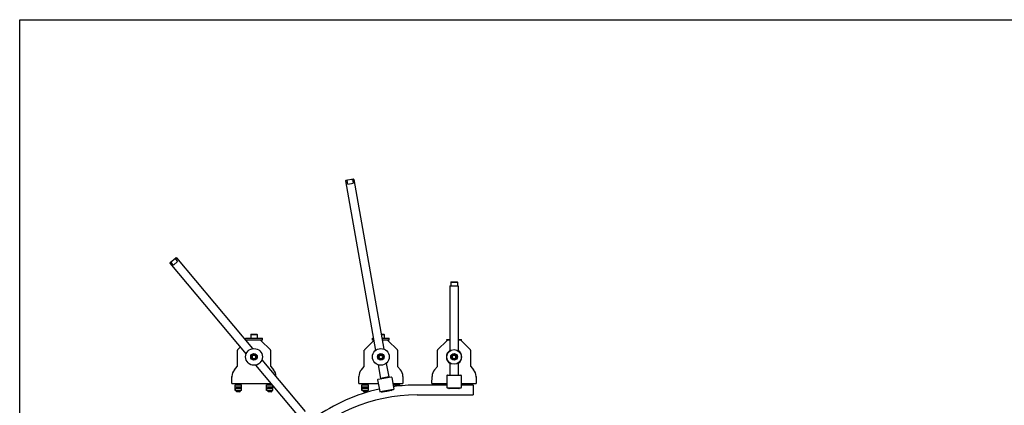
# Model space of a CAD drawing. Header units: inches. Extents: x 0 to 88, y 0 to 68.
# Tile 3 of 4: x 0 to 58.7, y 45 to 68. Entities that reach past the tile are written whole.
import ezdxf

# ---------------------------------------------------------------- set-up
doc = ezdxf.new("R2010")
doc.units = ezdxf.units.IN
doc.header["$LTSCALE"] = 4.84
doc.header["$MEASUREMENT"] = 0
doc.layers.get('0').update_dxf_attribs({"linetype": 'CONTINUOUS'})
for name, color, linetype in [('206380_BL2', 7, 'CONTINUOUS'), ('206380_BL27', 7, 'CONTINUOUS'), ('206380_BL31', 7, 'CONTINUOUS'), ('206381_206381_BL69', 7, 'CONTINUOUS'), ('206383_206383_BL42', 7, 'CONTINUOUS'), ('206383_206383_BL43', 7, 'CONTINUOUS'), ('206386_BL67', 7, 'CONTINUOUS'), ('206397_206397_BL38', 7, 'CONTINUOUS'), ('206397_206397_BL39', 7, 'CONTINUOUS'), ('206685_BL10', 7, 'CONTINUOUS'), ('206685_BL26', 7, 'CONTINUOUS'), ('206685_BL28', 7, 'CONTINUOUS'), ('206685_BL29', 7, 'CONTINUOUS'), ('206685_BL57', 7, 'CONTINUOUS'), ('206685_BL61', 7, 'CONTINUOUS'), ('207138_WW_8_BL14', 7, 'CONTINUOUS'), ('234013M_BL44', 7, 'CONTINUOUS'), ('234013M_BL53', 7, 'CONTINUOUS'), ('807_2859_91760A321_BL4', 7, 'CONTINUOUS'), ('807_2859_91760A321_BL55', 7, 'CONTINUOUS'), ('807_2859_91760A321_BL58', 7, 'CONTINUOUS'), ('807_2859_91760A321_BL60', 7, 'CONTINUOUS'), ('807_2859_91760A321_BL65', 7, 'CONTINUOUS'), ('807_2859_91760A321_BL66', 7, 'CONTINUOUS'), ('911_709_91090A107_BL47', 7, 'CONTINUOUS'), ('911_709_91090A107_BL63', 7, 'CONTINUOUS'), ('911_710_911_710_BL17', 7, 'CONTINUOUS'), ('911_710_911_710_BL45', 7, 'CONTINUOUS'), ('911_710_911_710_BL56', 7, 'CONTINUOUS'), ('911_710_911_710_BL62', 7, 'CONTINUOUS'), ('9206XXM_920614M_BL11', 7, 'CONTINUOUS'), ('9206XXM_920614M_BL35', 7, 'CONTINUOUS'), ('9206XXM_920614M_BL48', 7, 'CONTINUOUS'), ('9206XXM_920614M_BL54', 7, 'CONTINUOUS'), ('9206XXM_920614M_BL64', 7, 'CONTINUOUS'), ('9206XXM_9206150M_BL59', 7, 'CONTINUOUS')]:
    doc.layers.add(name, color=color, linetype=linetype)

# ---------------------------------------------------------------- blocks, each defined once
blk = doc.blocks.new('206380_BL2', base_point=(39.561, 31.383))
at = {"layer": '206380_BL2', "color": 7, "linetype": 'CONTINUOUS'}
for p, q in [((13.497, 48.863), (13.54, 48.906)), ((13.563, 48.914), (13.558, 48.914)), ((14.356, 48.914), (14.351, 48.914)), ((14.374, 48.906), (14.938, 48.342)), ((12.969, 47.376), (12.969, 48.324)), ((12.976, 48.342), (13.142, 48.508)), ((14.945, 48.324), (14.945, 47.376)), ((12.793, 47.16), (12.963, 47.36)), ((12.812, 47.144), (12.793, 47.16)), ((14.951, 47.36), (15.121, 47.16)), ((15.121, 47.16), (15.101, 47.144)), ((12.642, 46.347), (12.646, 46.761)), ((12.642, 46.347), (14.955, 46.347)), ((12.646, 46.761), (12.671, 46.761)), ((15.26, 46.762), (15.268, 46.761)), ((15.268, 46.761), (15.268, 46.751))]:
    blk.add_line(p, q, dxfattribs=at)
for centre, radius, start, end in [((13.558, 48.889), 0.025, 90, 135), ((14.356, 48.889), 0.025, 45, 90), ((12.994, 48.324), 0.025, 135, 180), ((14.92, 48.324), 0.025, 0, 45), ((13.271, 46.756), 0.625, 139.78266, 179.5), ((12.944, 47.376), 0.025, 319.78266, 360), ((14.97, 47.376), 0.025, 180, 220.21734), ((14.643, 46.756), 0.625, 0.5, 40.21734)]:
    blk.add_arc(centre, radius, start, end, dxfattribs=at)
blk = doc.blocks.new('807_2859_91760A321_BL4', base_point=(39.136, 30.228))
at = {"layer": '807_2859_91760A321_BL4', "color": 7, "linetype": 'CONTINUOUS'}
for p, q in [((26.695, 46.346), (26.695, 46.268)), ((26.931, 46.346), (26.931, 46.268))]:
    blk.add_line(p, q, dxfattribs=at)
blk = doc.blocks.new('206685_BL10', base_point=(13.019, 30.055))
at = {"layer": '206685_BL10', "color": 7, "linetype": 'CONTINUOUS'}
for p, q in [((12.827, 45.934), (12.827, 46.269)), ((12.827, 46.269), (13.212, 46.269)), ((12.827, 46.151), (13.212, 46.151)), ((13.212, 45.934), (12.827, 45.934)), ((13.153, 46.052), (12.886, 46.052)), ((13.212, 45.934), (13.212, 46.269))]:
    blk.add_line(p, q, dxfattribs=at)
for centre, start_param, end_param in [((12.886, 45.993), 0, 1.570796), ((13.153, 45.993), -1.570796, 0)]:
    blk.add_ellipse(centre, major_axis=(0, 0.0591), ratio=1, start_param=start_param, end_param=end_param, dxfattribs=at)
blk = doc.blocks.new('9206XXM_920614M_BL11', base_point=(13.957, 32.99))
at = {"layer": '9206XXM_920614M_BL11', "color": 7, "linetype": 'CONTINUOUS'}
for p, q in [((13.845, 47.942), (13.915, 48.031)), ((13.886, 47.837), (13.845, 47.942)), ((13.999, 47.82), (13.886, 47.837)), ((13.915, 48.031), (14.028, 48.014)), ((14.069, 47.909), (13.999, 47.82)), ((14.028, 48.014), (14.069, 47.909))]:
    blk.add_line(p, q, dxfattribs=at)
for radius in [0.197, 0.177, 0.114]:
    blk.add_circle((13.957, 47.925), radius, dxfattribs=at)
blk = doc.blocks.new('207138_WW_8_BL14', base_point=(40.468, 31.268))
at = {"layer": '207138_WW_8_BL14', "color": 7, "linetype": 'CONTINUOUS'}
for p, q in [((25.448, 46.25), (23.676, 46.25)), ((27.006, 46.25), (26.303, 46.25)), ((27.006, 46.25), (27.006, 45.659)), ((23.676, 45.659), (27.006, 45.659))]:
    blk.add_line(p, q, dxfattribs=at)
for radius, start, end in [(10.51, 102.38764, 125.55657), (10.51, 90, 97.72268), (9.92, 90, 180)]:
    blk.add_arc((23.676, 35.74), radius, start, end, dxfattribs=at)
blk = doc.blocks.new('911_710_911_710_BL17', base_point=(41.201, 33.076))
at = {"layer": '911_710_911_710_BL17', "color": 7, "linetype": 'CONTINUOUS'}
blk.add_circle((13.957, 47.925), 0.5, dxfattribs=at)
blk = doc.blocks.new('206685_BL26', base_point=(45.025, 30.055))
at = {"layer": '206685_BL26', "color": 7, "linetype": 'CONTINUOUS'}
for p, q in [((22.262, 46.269), (22.648, 46.269)), ((22.262, 46.269), (22.262, 46.165)), ((22.648, 46.196), (22.648, 46.269))]:
    blk.add_line(p, q, dxfattribs=at)
blk = doc.blocks.new('206380_BL27', base_point=(45.318, 31.383))
at = {"layer": '206380_BL27', "color": 7, "linetype": 'CONTINUOUS'}
for p, q in [((20.536, 48.343), (21.092, 48.898)), ((21.916, 48.914), (21.911, 48.914)), ((21.934, 48.907), (22.498, 48.343)), ((20.529, 47.377), (20.529, 48.325)), ((22.505, 48.325), (22.505, 47.377)), ((20.354, 47.16), (20.523, 47.361)), ((20.373, 47.144), (20.354, 47.16)), ((22.511, 47.361), (22.681, 47.16)), ((22.681, 47.16), (22.662, 47.144)), ((20.202, 46.347), (20.206, 46.762)), ((20.202, 46.347), (21.362, 46.347)), ((20.206, 46.762), (20.231, 46.762)), ((22.23, 46.347), (22.832, 46.347)), ((22.804, 46.762), (22.829, 46.762)), ((22.829, 46.762), (22.832, 46.347))]:
    blk.add_line(p, q, dxfattribs=at)
for centre, radius, start, end in [((21.916, 48.889), 0.025, 45, 90), ((20.554, 48.325), 0.025, 135, 180), ((22.48, 48.325), 0.025, 0, 45), ((20.831, 46.757), 0.625, 139.78266, 179.5), ((20.504, 47.377), 0.025, 319.78266, 360), ((22.53, 47.377), 0.025, 180, 220.21734), ((22.204, 46.757), 0.625, 0.5, 40.21734)]:
    blk.add_arc(centre, radius, start, end, dxfattribs=at)
blk = doc.blocks.new('206685_BL28', base_point=(47.204, 30.094))
at = {"layer": '206685_BL28', "color": 7, "linetype": 'CONTINUOUS'}
for p, q in [((26.62, 46.268), (27.006, 46.268)), ((26.62, 46.268), (26.62, 46.25)), ((27.006, 46.25), (27.006, 46.268))]:
    blk.add_line(p, q, dxfattribs=at)
blk = doc.blocks.new('206685_BL29', base_point=(36.171, 30.094))
at = {"layer": '206685_BL29', "color": 7, "linetype": 'CONTINUOUS'}
for p, q in [((24.745, 46.268), (25.131, 46.268)), ((24.745, 46.268), (24.745, 46.25)), ((25.131, 46.25), (25.131, 46.268))]:
    blk.add_line(p, q, dxfattribs=at)
blk = doc.blocks.new('206380_BL31', base_point=(47.496, 31.422))
at = {"layer": '206380_BL31', "color": 7, "linetype": 'CONTINUOUS'}
for p, q in [((24.894, 48.342), (25.459, 48.906)), ((25.564, 48.913), (25.476, 48.913)), ((26.274, 48.913), (26.186, 48.913)), ((26.292, 48.906), (26.856, 48.342)), ((24.887, 47.376), (24.887, 48.324)), ((26.863, 48.324), (26.863, 47.376)), ((24.711, 47.159), (24.881, 47.36)), ((24.731, 47.143), (24.711, 47.159)), ((26.869, 47.36), (27.039, 47.159)), ((27.039, 47.159), (27.02, 47.143)), ((24.56, 46.346), (24.564, 46.761)), ((24.56, 46.346), (25.448, 46.346)), ((24.564, 46.761), (24.589, 46.761)), ((26.303, 46.346), (27.19, 46.346)), ((27.162, 46.761), (27.187, 46.761)), ((27.187, 46.761), (27.19, 46.346))]:
    blk.add_line(p, q, dxfattribs=at)
for centre, radius, start, end in [((25.476, 48.888), 0.025, 90, 135), ((26.274, 48.888), 0.025, 45, 90), ((24.912, 48.324), 0.025, 135, 180), ((25.875, 47.925), 0.454, 123.4848, 236.51339), ((25.875, 47.925), 0.454, 303.4848, 56.51339), ((26.838, 48.324), 0.025, 0, 45), ((25.189, 46.756), 0.625, 139.78266, 179.5), ((24.862, 47.376), 0.025, 319.78266, 360), ((26.888, 47.376), 0.025, 180, 220.21734), ((26.562, 46.756), 0.625, 0.5, 40.21734)]:
    blk.add_arc(centre, radius, start, end, dxfattribs=at)
blk = doc.blocks.new('9206XXM_920614M_BL35', base_point=(45.481, 32.99))
at = {"layer": '9206XXM_920614M_BL35', "color": 7, "linetype": 'CONTINUOUS'}
for p, q in [((21.412, 47.884), (21.428, 47.997)), ((21.5, 47.814), (21.412, 47.884)), ((21.428, 47.997), (21.534, 48.038)), ((21.606, 47.855), (21.5, 47.814)), ((21.534, 48.038), (21.623, 47.968)), ((21.623, 47.968), (21.606, 47.855))]:
    blk.add_line(p, q, dxfattribs=at)
for radius in [0.197, 0.177, 0.114]:
    blk.add_circle((21.517, 47.926), radius, dxfattribs=at)
blk = doc.blocks.new('206397_206397_BL38', base_point=(46.648, 31.199))
at = {"layer": '206397_206397_BL38', "color": 7, "linetype": 'CONTINUOUS'}
for p, q in [((25.875, 46.037), (25.592, 46.042)), ((25.875, 46.075), (25.875, 46.037)), ((26.159, 46.042), (25.875, 46.037))]:
    blk.add_line(p, q, dxfattribs=at)
for centre, start, end in [((25.593, 46.092), 199.81633, 269), ((26.158, 46.092), 271, 340.18367)]:
    blk.add_arc(centre, 0.05, start, end, dxfattribs=at)
blk = doc.blocks.new('206397_206397_BL39', base_point=(44.55, 31.118))
at = {"layer": '206397_206397_BL39', "color": 7, "linetype": 'CONTINUOUS'}
for p, q in [((21.88, 45.872), (21.6, 45.827)), ((21.873, 45.909), (21.88, 45.872)), ((22.158, 45.926), (21.88, 45.872))]:
    blk.add_line(p, q, dxfattribs=at)
for centre, start, end in [((21.592, 45.877), 209.81633, 279), ((22.148, 45.975), 281, 350.18367)]:
    blk.add_arc(centre, 0.05, start, end, dxfattribs=at)
blk = doc.blocks.new('206383_206383_BL42', base_point=(44.787, 31.449))
at = {"layer": '206383_206383_BL42', "color": 7, "linetype": 'CONTINUOUS'}
for p, q in [((21.324, 46.559), (21.447, 45.865)), ((21.349, 46.594), (22.132, 46.732)), ((22.166, 46.707), (22.289, 46.013)), ((22.264, 45.978), (21.481, 45.84))]:
    blk.add_line(p, q, dxfattribs=at)
for centre, start, end in [((21.354, 46.564), 100, 190), ((22.137, 46.702), 10, 100), ((21.476, 45.87), 190, 280), ((22.259, 46.008), 280, 10)]:
    blk.add_arc(centre, 0.03, start, end, dxfattribs=at)
blk = doc.blocks.new('206383_206383_BL43', base_point=(46.903, 31.543))
at = {"layer": '206383_206383_BL43', "color": 7, "linetype": 'CONTINUOUS'}
for p, q in [((25.448, 46.81), (25.448, 46.105)), ((25.478, 46.84), (26.273, 46.84)), ((26.303, 46.81), (26.303, 46.105)), ((26.273, 46.075), (25.478, 46.075))]:
    blk.add_line(p, q, dxfattribs=at)
for centre, start, end in [((25.478, 46.81), 90, 180), ((26.273, 46.81), 0, 90), ((25.478, 46.105), 180, 270), ((26.273, 46.105), 270, 360)]:
    blk.add_arc(centre, 0.03, start, end, dxfattribs=at)
blk = doc.blocks.new('234013M_BL44', base_point=(12.981, 35.151))
at = {"layer": '234013M_BL44', "color": 7, "linetype": 'CONTINUOUS'}
for p, q in [((8.953, 53.5), (9.02, 53.556)), ((8.957, 53.544), (8.953, 53.5)), ((8.953, 53.5), (13.487, 48.096)), ((8.957, 53.544), (9.292, 53.825)), ((9.161, 53.389), (9.02, 53.556)), ((9.161, 53.389), (9.41, 53.598)), ((9.269, 53.765), (9.336, 53.821)), ((9.269, 53.765), (9.41, 53.598)), ((9.336, 53.821), (9.292, 53.825)), ((9.336, 53.821), (13.87, 48.418)), ((14.427, 47.755), (17.009, 44.677)), ((14.044, 47.433), (16.626, 44.355))]:
    blk.add_line(p, q, dxfattribs=at)
for points in [[(9.02, 53.556), (9.026, 53.576), (9.033, 53.596), (9.041, 53.615)], [(9.207, 53.754), (9.228, 53.759), (9.248, 53.763), (9.269, 53.765)]]:
    blk.add_open_spline(points, degree=3, dxfattribs=at)
blk = doc.blocks.new('911_710_911_710_BL45', base_point=(45.481, 33.077))
at = {"layer": '911_710_911_710_BL45', "color": 7, "linetype": 'CONTINUOUS'}
blk.add_circle((21.517, 47.926), 0.5, dxfattribs=at)
blk = doc.blocks.new('911_709_91090A107_BL47', base_point=(47.66, 33.084))
at = {"layer": '911_709_91090A107_BL47', "color": 7, "linetype": 'CONTINUOUS'}
blk.add_circle((25.875, 47.925), 0.438, dxfattribs=at)
blk = doc.blocks.new('9206XXM_920614M_BL48', base_point=(47.66, 32.99))
at = {"layer": '9206XXM_920614M_BL48', "color": 7, "linetype": 'CONTINUOUS'}
for p, q in [((25.764, 47.902), (25.8, 48.01)), ((25.839, 47.817), (25.764, 47.902)), ((25.8, 48.01), (25.911, 48.033)), ((25.95, 47.84), (25.839, 47.817)), ((25.911, 48.033), (25.987, 47.948)), ((25.987, 47.948), (25.95, 47.84))]:
    blk.add_line(p, q, dxfattribs=at)
for radius in [0.197, 0.177, 0.114]:
    blk.add_circle((25.875, 47.925), radius, dxfattribs=at)
blk = doc.blocks.new('234013M_BL53', base_point=(49.727, 37.498))
at = {"layer": '234013M_BL53', "color": 7, "linetype": 'CONTINUOUS'}
for p, q in [((19.441, 58.442), (19.416, 58.406)), ((19.416, 58.406), (19.502, 58.421)), ((19.416, 58.406), (21.196, 48.309)), ((19.441, 58.442), (19.872, 58.518)), ((19.54, 58.206), (19.502, 58.421)), ((19.54, 58.206), (19.86, 58.262)), ((19.822, 58.478), (19.908, 58.493)), ((19.822, 58.478), (19.86, 58.262)), ((19.872, 58.518), (19.908, 58.493)), ((19.908, 58.493), (21.688, 48.396)), ((21.839, 47.543), (21.981, 46.737)), ((21.346, 47.457), (21.488, 46.65)), ((21.981, 46.737), (21.488, 46.65)), ((21.488, 46.65), (21.525, 46.625)), ((21.981, 46.737), (21.955, 46.701))]:
    blk.add_line(p, q, dxfattribs=at)
for points in [[(19.502, 58.421), (19.517, 58.435), (19.533, 58.449), (19.55, 58.461)], [(19.763, 58.499), (19.783, 58.493), (19.803, 58.486), (19.822, 58.478)]]:
    blk.add_open_spline(points, degree=3, dxfattribs=at)
blk = doc.blocks.new('9206XXM_920614M_BL54', base_point=(13.957, 49.162))
at = {"layer": '9206XXM_920614M_BL54', "color": 7, "linetype": 'CONTINUOUS'}
for p, q in [((13.78, 49.28), (13.76, 49.26)), ((13.78, 49.28), (14.134, 49.28)), ((14.134, 49.28), (14.154, 49.26)), ((13.76, 49.26), (13.76, 49.044)), ((13.76, 49.26), (14.154, 49.26)), ((14.154, 49.26), (14.154, 49.044))]:
    blk.add_line(p, q, dxfattribs=at)
blk = doc.blocks.new('807_2859_91760A321_BL55', base_point=(13.019, 30.233))
at = {"layer": '807_2859_91760A321_BL55', "color": 7, "linetype": 'CONTINUOUS'}
for p, q in [((12.901, 46.347), (12.901, 46.269)), ((13.138, 46.347), (13.138, 46.269)), ((12.901, 45.934), (12.901, 45.867)), ((12.937, 45.842), (12.901, 45.867)), ((13.138, 45.867), (12.901, 45.867)), ((13.102, 45.842), (12.937, 45.842)), ((13.102, 45.842), (13.138, 45.867)), ((13.138, 45.934), (13.138, 45.867))]:
    blk.add_line(p, q, dxfattribs=at)
blk = doc.blocks.new('911_710_911_710_BL56', base_point=(41.945, 31.395))
at = {"layer": '911_710_911_710_BL56', "color": 7, "linetype": 'CONTINUOUS'}
for p, q in [((13.457, 48.914), (13.457, 49.044)), ((13.457, 49.044), (14.457, 49.044)), ((13.558, 48.914), (13.457, 48.914)), ((14.351, 48.914), (13.563, 48.914)), ((14.457, 48.914), (14.356, 48.914)), ((14.457, 48.914), (14.457, 49.044))]:
    blk.add_line(p, q, dxfattribs=at)
blk = doc.blocks.new('206685_BL57', base_point=(41.137, 30.055))
at = {"layer": '206685_BL57', "color": 7, "linetype": 'CONTINUOUS'}
for p, q in [((14.702, 45.934), (14.702, 46.269)), ((14.702, 46.269), (15.021, 46.269)), ((14.702, 46.151), (15.087, 46.151)), ((15.087, 45.934), (14.702, 45.934)), ((15.028, 46.052), (14.761, 46.052)), ((15.087, 45.934), (15.087, 46.189))]:
    blk.add_line(p, q, dxfattribs=at)
for centre, start_param, end_param in [((14.761, 45.993), 0, 1.570796), ((15.028, 45.993), -1.570796, 0)]:
    blk.add_ellipse(centre, major_axis=(0, 0.0591), ratio=1, start_param=start_param, end_param=end_param, dxfattribs=at)
blk = doc.blocks.new('807_2859_91760A321_BL58', base_point=(41.081, 30.228))
at = {"layer": '807_2859_91760A321_BL58', "color": 7, "linetype": 'CONTINUOUS'}
for p, q in [((14.776, 46.347), (14.776, 46.269)), ((14.776, 45.934), (14.776, 45.867)), ((14.812, 45.842), (14.776, 45.867)), ((15.013, 45.867), (14.776, 45.867)), ((14.977, 45.842), (14.812, 45.842)), ((14.977, 45.842), (15.013, 45.867)), ((15.013, 46.279), (15.013, 46.269)), ((15.013, 45.934), (15.013, 45.867))]:
    blk.add_line(p, q, dxfattribs=at)
blk = doc.blocks.new('9206XXM_9206150M_BL59', base_point=(49.792, 34.498))
at = {"layer": '9206XXM_9206150M_BL59', "color": 7, "linetype": 'CONTINUOUS'}
for p, q in [((25.698, 52.386), (25.678, 52.367)), ((25.678, 52.367), (26.072, 52.367)), ((25.678, 52.367), (25.678, 52.15)), ((25.698, 52.386), (26.052, 52.386)), ((26.052, 52.386), (26.072, 52.367)), ((26.072, 52.367), (26.072, 52.15))]:
    blk.add_line(p, q, dxfattribs=at)
blk = doc.blocks.new('807_2859_91760A321_BL60', base_point=(20.58, 46.095))
at = {"layer": '807_2859_91760A321_BL60', "color": 7, "linetype": 'CONTINUOUS'}
for p, q in [((20.462, 46.347), (20.462, 46.269)), ((20.698, 46.347), (20.698, 46.269)), ((20.462, 45.935), (20.462, 45.867)), ((20.698, 45.867), (20.462, 45.867)), ((20.497, 45.842), (20.462, 45.867)), ((20.662, 45.842), (20.497, 45.842)), ((20.662, 45.842), (20.698, 45.867)), ((20.698, 45.935), (20.698, 45.867))]:
    blk.add_line(p, q, dxfattribs=at)
blk = doc.blocks.new('206685_BL61', base_point=(20.58, 46.102))
at = {"layer": '206685_BL61', "color": 7, "linetype": 'CONTINUOUS'}
for p, q in [((20.387, 46.269), (20.773, 46.269)), ((20.387, 45.935), (20.387, 46.269)), ((20.387, 46.151), (20.773, 46.151)), ((20.773, 45.935), (20.387, 45.935)), ((20.714, 46.053), (20.446, 46.053)), ((20.773, 45.935), (20.773, 46.269))]:
    blk.add_line(p, q, dxfattribs=at)
for centre, start_param, end_param in [((20.446, 45.994), 1.570796, 3.141593), ((20.714, 45.994), 0, 1.570796)]:
    blk.add_ellipse(centre, major_axis=(0.0591, 0), ratio=1, start_param=start_param, end_param=end_param, dxfattribs=at)
blk = doc.blocks.new('911_710_911_710_BL62', base_point=(45.79, 31.396))
at = {"layer": '911_710_911_710_BL62', "color": 7, "linetype": 'CONTINUOUS'}
for p, q in [((21.017, 48.914), (21.017, 49.044)), ((21.017, 49.044), (21.066, 49.044)), ((21.089, 48.914), (21.017, 48.914)), ((21.574, 49.044), (22.017, 49.044)), ((21.911, 48.914), (21.597, 48.914)), ((22.017, 48.914), (21.916, 48.914)), ((22.017, 48.914), (22.017, 49.044))]:
    blk.add_line(p, q, dxfattribs=at)
blk = doc.blocks.new('911_709_91090A107_BL63', base_point=(47.961, 31.426))
at = {"layer": '911_709_91090A107_BL63', "color": 7, "linetype": 'CONTINUOUS'}
for p, q in [((25.438, 48.964), (25.625, 48.964)), ((25.438, 48.913), (25.438, 48.964)), ((25.476, 48.913), (25.438, 48.913)), ((25.625, 48.913), (25.564, 48.913)), ((26.125, 48.964), (26.313, 48.964)), ((26.186, 48.913), (26.125, 48.913)), ((26.313, 48.913), (26.274, 48.913)), ((26.313, 48.913), (26.313, 48.964))]:
    blk.add_line(p, q, dxfattribs=at)
blk = doc.blocks.new('9206XXM_920614M_BL64', base_point=(46.166, 31.665))
at = {"layer": '9206XXM_920614M_BL64', "color": 7, "linetype": 'CONTINUOUS'}
for p, q in [((21.532, 49.28), (21.694, 49.28)), ((21.694, 49.28), (21.714, 49.261)), ((21.536, 49.261), (21.714, 49.261)), ((21.714, 49.261), (21.714, 49.044))]:
    blk.add_line(p, q, dxfattribs=at)
blk = doc.blocks.new('807_2859_91760A321_BL65', base_point=(45.101, 30.228))
at = {"layer": '807_2859_91760A321_BL65', "color": 7, "linetype": 'CONTINUOUS'}
for p, q in [((22.337, 46.347), (22.337, 46.269)), ((22.573, 46.347), (22.573, 46.269))]:
    blk.add_line(p, q, dxfattribs=at)
blk = doc.blocks.new('807_2859_91760A321_BL66', base_point=(24.938, 30.267))
at = {"layer": '807_2859_91760A321_BL66', "color": 7, "linetype": 'CONTINUOUS'}
for p, q in [((24.82, 46.346), (24.82, 46.268)), ((25.056, 46.346), (25.056, 46.268))]:
    blk.add_line(p, q, dxfattribs=at)
blk = doc.blocks.new('206386_BL67', base_point=(49.647, 34.353))
at = {"layer": '206386_BL67', "color": 7, "linetype": 'CONTINUOUS'}
for p, q in [((25.625, 52.15), (26.125, 52.15)), ((25.625, 52.15), (25.625, 48.284)), ((26.125, 52.15), (26.125, 48.284)), ((25.625, 47.566), (25.625, 46.84)), ((26.125, 47.566), (26.125, 46.84))]:
    blk.add_line(p, q, dxfattribs=at)
blk = doc.blocks.new('206381_206381_BL69', base_point=(48.004, 31.196))
at = {"layer": '206381_206381_BL69', "color": 7, "linetype": 'CONTINUOUS'}
for start, end in [(123.53874, 236.46126), (303.53874, 56.46126)]:
    blk.add_arc((25.875, 47.925), 0.453, start, end, dxfattribs=at)

msp = doc.modelspace()

# ---------------------------------------------------------------- linework, layer by layer
at = {"color": 7, "linetype": 'CONTINUOUS'}
for p, q in [((0, 0), (0, 68)), ((0, 68), (88, 68))]:
    msp.add_line(p, q, dxfattribs=at)

# ---------------------------------------------------------------- block references
at = {"layer": '206380_BL2'}
msp.add_blockref('206380_BL2', (39.561, 31.383), dxfattribs=at)
at = {"layer": '206380_BL27'}
msp.add_blockref('206380_BL27', (45.318, 31.383), dxfattribs=at)
at = {"layer": '206380_BL31'}
msp.add_blockref('206380_BL31', (47.496, 31.422), dxfattribs=at)
at = {"layer": '206381_206381_BL69'}
msp.add_blockref('206381_206381_BL69', (48.004, 31.196), dxfattribs=at)
at = {"layer": '206383_206383_BL42'}
msp.add_blockref('206383_206383_BL42', (44.787, 31.449), dxfattribs=at)
at = {"layer": '206383_206383_BL43'}
msp.add_blockref('206383_206383_BL43', (46.903, 31.543), dxfattribs=at)
at = {"layer": '206386_BL67'}
msp.add_blockref('206386_BL67', (49.647, 34.353), dxfattribs=at)
at = {"layer": '206397_206397_BL38'}
msp.add_blockref('206397_206397_BL38', (46.648, 31.199), dxfattribs=at)
at = {"layer": '206397_206397_BL39'}
msp.add_blockref('206397_206397_BL39', (44.55, 31.118), dxfattribs=at)
at = {"layer": '206685_BL10'}
msp.add_blockref('206685_BL10', (13.019, 30.055), dxfattribs=at)
at = {"layer": '206685_BL26'}
msp.add_blockref('206685_BL26', (45.025, 30.055), dxfattribs=at)
at = {"layer": '206685_BL28'}
msp.add_blockref('206685_BL28', (47.204, 30.094), dxfattribs=at)
at = {"layer": '206685_BL29'}
msp.add_blockref('206685_BL29', (36.171, 30.094), dxfattribs=at)
at = {"layer": '206685_BL57'}
msp.add_blockref('206685_BL57', (41.137, 30.055), dxfattribs=at)
at = {"layer": '206685_BL61'}
msp.add_blockref('206685_BL61', (20.58, 46.102), dxfattribs=at)
at = {"layer": '207138_WW_8_BL14'}
msp.add_blockref('207138_WW_8_BL14', (40.468, 31.268), dxfattribs=at)
at = {"layer": '234013M_BL44'}
msp.add_blockref('234013M_BL44', (12.981, 35.151), dxfattribs=at)
at = {"layer": '234013M_BL53'}
msp.add_blockref('234013M_BL53', (49.727, 37.498), dxfattribs=at)
at = {"layer": '807_2859_91760A321_BL4'}
msp.add_blockref('807_2859_91760A321_BL4', (39.136, 30.228), dxfattribs=at)
at = {"layer": '807_2859_91760A321_BL55'}
msp.add_blockref('807_2859_91760A321_BL55', (13.019, 30.233), dxfattribs=at)
at = {"layer": '807_2859_91760A321_BL58'}
msp.add_blockref('807_2859_91760A321_BL58', (41.081, 30.228), dxfattribs=at)
at = {"layer": '807_2859_91760A321_BL60'}
msp.add_blockref('807_2859_91760A321_BL60', (20.58, 46.095), dxfattribs=at)
at = {"layer": '807_2859_91760A321_BL65'}
msp.add_blockref('807_2859_91760A321_BL65', (45.101, 30.228), dxfattribs=at)
at = {"layer": '807_2859_91760A321_BL66'}
msp.add_blockref('807_2859_91760A321_BL66', (24.938, 30.267), dxfattribs=at)
at = {"layer": '911_709_91090A107_BL47'}
msp.add_blockref('911_709_91090A107_BL47', (47.66, 33.084), dxfattribs=at)
at = {"layer": '911_709_91090A107_BL63'}
msp.add_blockref('911_709_91090A107_BL63', (47.961, 31.426), dxfattribs=at)
at = {"layer": '911_710_911_710_BL17'}
msp.add_blockref('911_710_911_710_BL17', (41.201, 33.076), dxfattribs=at)
at = {"layer": '911_710_911_710_BL45'}
msp.add_blockref('911_710_911_710_BL45', (45.481, 33.077), dxfattribs=at)
at = {"layer": '911_710_911_710_BL56'}
msp.add_blockref('911_710_911_710_BL56', (41.945, 31.395), dxfattribs=at)
at = {"layer": '911_710_911_710_BL62'}
msp.add_blockref('911_710_911_710_BL62', (45.79, 31.396), dxfattribs=at)
at = {"layer": '9206XXM_920614M_BL11'}
msp.add_blockref('9206XXM_920614M_BL11', (13.957, 32.99), dxfattribs=at)
at = {"layer": '9206XXM_920614M_BL35'}
msp.add_blockref('9206XXM_920614M_BL35', (45.481, 32.99), dxfattribs=at)
at = {"layer": '9206XXM_920614M_BL48'}
msp.add_blockref('9206XXM_920614M_BL48', (47.66, 32.99), dxfattribs=at)
at = {"layer": '9206XXM_920614M_BL54'}
msp.add_blockref('9206XXM_920614M_BL54', (13.957, 49.162), dxfattribs=at)
at = {"layer": '9206XXM_920614M_BL64'}
msp.add_blockref('9206XXM_920614M_BL64', (46.166, 31.665), dxfattribs=at)
at = {"layer": '9206XXM_9206150M_BL59'}
msp.add_blockref('9206XXM_9206150M_BL59', (49.792, 34.498), dxfattribs=at)

doc.saveas('drawing.dxf')
